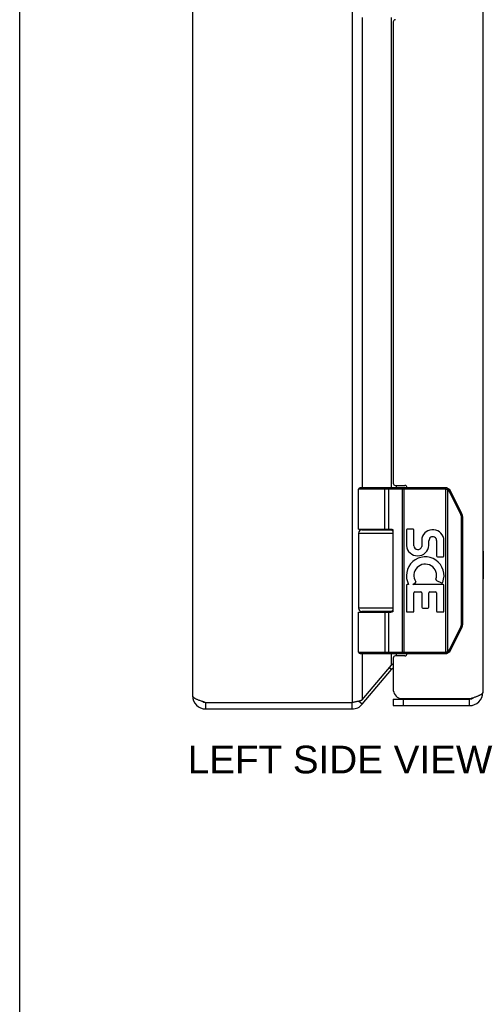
# Model space of a CAD drawing. Header units: inches. Extents: x 0 to 56.7, y 0 to 36.7.
# Tile 2 of 14: x 0 to 4.2, y 9.1 to 18. Entities that reach past the tile are written whole.
import ezdxf

# ---------------------------------------------------------------- set-up
doc = ezdxf.new("R2010")
doc.units = ezdxf.units.IN
doc.header["$LTSCALE"] = 3.116667
doc.header["$MEASUREMENT"] = 0
doc.layers.get('0').update_dxf_attribs({"linetype": 'CONTINUOUS'})
for name, color, linetype in [('02___PRT_ALL_AXES', 7, 'CONTINUOUS'), ('06___PRT_ALL_SURFS', 7, 'CONTINUOUS'), ('DIMENSIONS', 7, 'CONTINUOUS')]:
    doc.layers.add(name, color=color, linetype=linetype)
doc.styles.get("Standard").update_dxf_attribs({"font": 'arial.ttf'})

msp = doc.modelspace()

# ---------------------------------------------------------------- linework, layer by layer
at = {"color": 7, "linetype": 'Continuous'}
for p, q in [((0, 0), (0, 36.6667)), ((3.8427, 13.7074), (3.0653, 13.7074)), ((3.8427, 13.7204), (3.0783, 13.7204)), ((3.2958, 13.7204), (3.2957, 13.7204)), ((3.2959, 13.7204), (3.2958, 13.7204)), ((3.296, 13.7204), (3.2959, 13.7204)), ((3.2961, 13.7204), (3.296, 13.7204)), ((3.3022, 13.3454), (3.3022, 13.7076)), ((3.3022, 13.3454), (3.3022, 13.7076)), ((3.3382, 13.3454), (3.3382, 13.7074)), ((3.4584, 13.7156), (3.4584, 13.7159)), ((3.4585, 13.7153), (3.4584, 13.7156)), ((3.4585, 13.7149), (3.4585, 13.7153)), ((3.4586, 13.7146), (3.4585, 13.7149)), ((3.4586, 13.7142), (3.4586, 13.7146)), ((3.4586, 13.7138), (3.4586, 13.7142)), ((3.4587, 13.7134), (3.4586, 13.7138)), ((3.4587, 13.7131), (3.4587, 13.7134)), ((3.4587, 13.7127), (3.4587, 13.7131)), ((3.4587, 13.7123), (3.4587, 13.7127)), ((3.4588, 13.7119), (3.4587, 13.7123)), ((3.4588, 13.7114), (3.4588, 13.7119)), ((3.4588, 13.711), (3.4588, 13.7114)), ((3.4588, 13.7106), (3.4588, 13.711)), ((3.4588, 13.7102), (3.4588, 13.7106)), ((3.4589, 13.7098), (3.4588, 13.7102)), ((3.4589, 13.7093), (3.4589, 13.7098)), ((3.4589, 13.7089), (3.4589, 13.7093)), ((3.4589, 13.7085), (3.4589, 13.7089)), ((3.4589, 13.708), (3.4589, 13.7085)), ((3.4589, 13.7076), (3.4589, 13.708)), ((3.4589, 13.7076), (3.4589, 12.2332)), ((3.4781, 12.2204), (3.4781, 13.7204)), ((3.8427, 13.7074), (3.8427, 13.7204)), ((3.8546, 13.7059), (3.8578, 13.7185)), ((3.8546, 12.2348), (3.8546, 13.7059)), ((3.8754, 13.7047), (3.8755, 13.705)), ((3.8755, 13.705), (3.8757, 13.7053)), ((3.8757, 13.7053), (3.8759, 13.7056)), ((3.8759, 13.7056), (3.876, 13.7059)), ((3.876, 13.7059), (3.8762, 13.7062)), ((3.8762, 13.7062), (3.8763, 13.7065)), ((3.8763, 13.7065), (3.8764, 13.7067)), ((3.872, 13.6991), (3.8722, 13.6994)), ((3.872, 12.2417), (3.872, 13.6991)), ((3.8722, 13.6994), (3.8725, 13.7)), ((3.8725, 13.7), (3.8729, 13.7005)), ((3.8729, 13.7005), (3.8732, 13.7011)), ((3.8732, 13.7011), (3.8735, 13.7016)), ((3.8735, 13.7016), (3.8739, 13.7021)), ((3.8739, 13.7021), (3.8741, 13.7025)), ((3.8741, 13.7025), (3.8743, 13.7028)), ((3.8743, 13.7028), (3.8745, 13.7031)), ((3.8745, 13.7031), (3.8747, 13.7035)), ((3.8747, 13.7035), (3.8748, 13.7038)), ((3.8748, 13.7038), (3.875, 13.7041)), ((3.875, 13.7041), (3.8752, 13.7044)), ((3.8752, 13.7044), (3.8754, 13.7047)), ((3.9899, 13.4778), (3.8888, 13.68)), ((3.8899, 13.6806), (3.8907, 13.681)), ((3.8907, 13.681), (3.8914, 13.6814)), ((3.8914, 13.6814), (3.8921, 13.6818)), ((3.8921, 13.6818), (3.8928, 13.6821)), ((3.8928, 13.6821), (3.8935, 13.6825)), ((3.8935, 13.6825), (3.894, 13.6828)), ((3.894, 13.6828), (3.8944, 13.683)), ((3.8944, 13.683), (3.8949, 13.6833)), ((3.8949, 13.6833), (3.8953, 13.6835)), ((3.8953, 13.6835), (3.8957, 13.6838)), ((3.8957, 13.6838), (3.8959, 13.6839)), ((3.8959, 13.6839), (3.8962, 13.684)), ((3.8965, 13.6843), (3.8968, 13.6844)), ((3.8968, 13.6844), (3.897, 13.6845)), ((3.897, 13.6845), (3.8972, 13.6846)), ((3.8972, 13.6846), (3.8973, 13.6848)), ((3.9997, 13.4836), (3.8986, 13.6858)), ((3.9899, 13.4778), (3.9905, 13.4781)), ((3.9905, 13.4781), (3.9913, 13.4785)), ((3.9913, 13.4785), (3.992, 13.4788)), ((3.992, 13.4788), (3.9927, 13.4792)), ((3.9927, 13.4792), (3.9934, 13.4796)), ((3.9934, 13.4796), (3.9941, 13.48)), ((3.9941, 13.48), (3.9948, 13.4803)), ((3.9948, 13.4803), (3.9952, 13.4806)), ((3.9951, 13.4556), (4.0063, 13.4556)), ((3.9951, 12.4851), (3.9951, 13.4556)), ((3.9952, 13.4806), (3.9957, 13.4809)), ((3.9957, 13.4809), (3.9961, 13.4811)), ((3.9961, 13.4811), (3.9965, 13.4813)), ((3.9965, 13.4813), (3.9969, 13.4816)), ((3.9969, 13.4816), (3.9972, 13.4817)), ((3.9972, 13.4817), (3.9974, 13.4819)), ((3.9974, 13.4819), (3.9977, 13.482)), ((3.9977, 13.482), (3.9979, 13.4821)), ((3.9979, 13.4821), (3.9981, 13.4823)), ((3.9981, 13.4823), (3.9983, 13.4824)), ((3.9983, 13.4824), (3.9985, 13.4825)), ((4.0063, 12.4851), (4.0063, 13.4556)), ((3.0653, 13.3104), (3.3763, 13.3104)), ((3.0953, 13.3404), (3.3741, 13.3404)), ((3.3763, 12.6054), (3.3763, 13.3354)), ((3.3763, 12.6304), (3.0653, 12.6304)), ((3.0653, 12.5954), (3.3564, 12.5954)), ((3.3741, 12.6004), (3.0953, 12.6004)), ((3.3382, 12.2334), (3.3382, 12.5954)), ((3.8888, 12.2608), (3.9899, 12.463)), ((3.9899, 12.463), (3.9909, 12.4625)), ((3.9909, 12.4625), (3.9916, 12.4621)), ((3.9916, 12.4621), (3.9924, 12.4617)), ((3.9924, 12.4617), (3.9931, 12.4614)), ((3.9931, 12.4614), (3.9938, 12.461)), ((3.9938, 12.461), (3.9944, 12.4606)), ((3.9944, 12.4606), (3.9949, 12.4603)), ((3.9949, 12.4603), (3.9954, 12.4601)), ((3.9951, 12.4851), (4.0063, 12.4851)), ((3.9954, 12.4601), (3.9958, 12.4598)), ((3.9958, 12.4598), (3.9963, 12.4596)), ((3.9963, 12.4596), (3.9967, 12.4594)), ((3.9967, 12.4594), (3.9969, 12.4592)), ((3.9969, 12.4592), (3.9972, 12.4591)), ((3.9972, 12.4591), (3.9974, 12.4589)), ((3.8986, 12.2549), (3.9997, 12.4572)), ((3.9974, 12.4589), (3.9977, 12.4588)), ((3.9977, 12.4588), (3.9979, 12.4586)), ((3.9979, 12.4586), (3.9981, 12.4585)), ((3.0653, 12.2334), (3.8427, 12.2334)), ((3.0783, 12.2204), (3.8427, 12.2204)), ((3.2958, 12.2204), (3.2957, 12.2204)), ((3.2959, 12.2204), (3.2958, 12.2204)), ((3.296, 12.2204), (3.2959, 12.2204)), ((3.2961, 12.2204), (3.296, 12.2204)), ((3.2962, 12.2204), (3.2961, 12.2204)), ((3.4585, 12.2255), (3.4584, 12.2252)), ((3.4586, 12.2262), (3.4585, 12.2259)), ((3.4585, 12.2259), (3.4585, 12.2255)), ((3.4587, 12.2273), (3.4586, 12.227)), ((3.4586, 12.227), (3.4586, 12.2266)), ((3.4586, 12.2266), (3.4586, 12.2262)), ((3.4588, 12.2289), (3.4587, 12.2285)), ((3.4587, 12.2285), (3.4587, 12.2281)), ((3.4587, 12.2281), (3.4587, 12.2277)), ((3.4587, 12.2277), (3.4587, 12.2273)), ((3.4589, 12.231), (3.4588, 12.2306)), ((3.4588, 12.2306), (3.4588, 12.2302)), ((3.4588, 12.2302), (3.4588, 12.2297)), ((3.4588, 12.2297), (3.4588, 12.2293)), ((3.4588, 12.2293), (3.4588, 12.2289)), ((3.4589, 12.2332), (3.4589, 12.2327)), ((3.4589, 12.2327), (3.4589, 12.2323)), ((3.4589, 12.2323), (3.4589, 12.2319)), ((3.4589, 12.2319), (3.4589, 12.2314)), ((3.4589, 12.2314), (3.4589, 12.231)), ((3.8427, 12.2334), (3.8427, 12.2204)), ((3.8546, 12.2348), (3.8578, 12.2222)), ((3.872, 12.2417), (3.8723, 12.2412)), ((3.8723, 12.2412), (3.8726, 12.2406)), ((3.8726, 12.2406), (3.873, 12.2401)), ((3.873, 12.2401), (3.8733, 12.2395)), ((3.8733, 12.2395), (3.8736, 12.239)), ((3.8736, 12.239), (3.874, 12.2385)), ((3.874, 12.2385), (3.8742, 12.2382)), ((3.8742, 12.2382), (3.8744, 12.2378)), ((3.8744, 12.2378), (3.8746, 12.2375)), ((3.8746, 12.2375), (3.8748, 12.2372)), ((3.8748, 12.2372), (3.8749, 12.2368)), ((3.8749, 12.2368), (3.8751, 12.2365)), ((3.8754, 12.236), (3.8755, 12.2357)), ((3.8755, 12.2357), (3.8757, 12.2354)), ((3.8757, 12.2354), (3.8759, 12.2351)), ((3.8759, 12.2351), (3.876, 12.2349)), ((3.876, 12.2349), (3.8762, 12.2346)), ((3.8762, 12.2346), (3.8763, 12.2343)), ((3.8888, 12.2608), (3.8897, 12.2603)), ((3.8897, 12.2603), (3.8905, 12.2599)), ((3.8905, 12.2599), (3.8912, 12.2595)), ((3.8912, 12.2595), (3.892, 12.2591)), ((3.892, 12.2591), (3.8927, 12.2587)), ((3.8927, 12.2587), (3.8933, 12.2584)), ((3.8933, 12.2584), (3.8938, 12.2581)), ((3.8938, 12.2581), (3.8943, 12.2578)), ((3.8943, 12.2578), (3.8947, 12.2576)), ((3.8947, 12.2576), (3.8951, 12.2573)), ((3.8951, 12.2573), (3.8956, 12.2571)), ((3.8956, 12.2571), (3.8958, 12.2569)), ((3.8958, 12.2569), (3.8961, 12.2568)), ((3.8961, 12.2568), (3.8963, 12.2567)), ((3.8963, 12.2567), (3.8965, 12.2565)), ((3.8965, 12.2565), (3.8968, 12.2564)), ((3.8968, 12.2564), (3.897, 12.2563)), ((3.897, 12.2563), (3.8972, 12.2561)), ((3.3617, 12.0766), (3.3427, 12.0926)), ((1.6828, 11.7204), (1.6828, 11.7804)), ((3.0069, 11.7204), (3.0069, 11.7804)), ((3.0988, 11.7633), (3.0639, 11.7925)), ((3.378, 11.8104), (4.068, 11.8104)), ((3.378, 11.8104), (3.378, 11.7504)), ((3.468, 11.8104), (3.468, 11.7504)), ((4.068, 11.7504), (4.068, 11.8104))]:
    msp.add_line(p, q, dxfattribs=at)
at = {"color": 3, "linetype": 'Continuous'}
for p, q in [((3.0069, 25.6604), (3.0069, 11.7804)), ((1.5628, 25.6004), (1.5628, 11.8404)), ((4.188, 25.5704), (4.188, 11.8704)), ((3.0988, 17.9704), (3.0988, 13.7204)), ((3.3617, 13.7204), (3.3617, 17.9704)), ((3.378, 17.9304), (3.378, 13.7604)), ((3.398, 13.7404), (3.483, 13.7404)), ((3.4077, 13.7204), (3.4077, 13.7404)), ((3.0988, 13.3454), (3.0988, 13.3404)), ((3.3617, 13.3404), (3.3617, 13.3451)), ((3.0988, 12.6004), (3.0988, 12.5954)), ((3.3617, 12.5957), (3.3617, 12.6004)), ((3.0988, 12.2204), (3.0988, 11.8018)), ((3.3617, 12.1152), (3.3617, 12.2204)), ((3.483, 12.2004), (3.398, 12.2004)), ((3.4077, 12.2004), (3.4077, 12.2204)), ((3.0988, 11.8018), (3.3617, 12.1152)), ((3.378, 12.1804), (3.378, 11.9004)), ((3.0988, 11.7633), (3.3617, 12.0766)), ((1.6828, 11.7804), (3.0069, 11.7804)), ((3.0069, 11.7804), (3.0199, 11.7831)), ((3.378, 11.7504), (4.068, 11.7504)), ((3.4385, 11.8154), (4.0837, 11.8154)), ((1.6828, 11.7204), (3.0069, 11.7204))]:
    msp.add_line(p, q, dxfattribs=at)
at = {"color": 7, "linetype": 'Continuous'}
for points in [[(3.3022, 13.7076), (3.3022, 13.7078), (3.3022, 13.708), (3.3022, 13.7083), (3.3022, 13.7085), (3.3022, 13.7087), (3.3022, 13.7089), (3.3022, 13.7091), (3.3022, 13.7093), (3.3022, 13.7096), (3.3021, 13.7098), (3.3021, 13.71), (3.3021, 13.7102), (3.3021, 13.7104), (3.302, 13.7106), (3.302, 13.7108), (3.302, 13.711), (3.302, 13.7112), (3.3019, 13.7114), (3.3019, 13.7117), (3.3019, 13.7119), (3.3018, 13.7121), (3.3018, 13.7123), (3.3017, 13.7125), (3.3017, 13.7127), (3.3016, 13.7129), (3.3016, 13.7131), (3.3015, 13.7133), (3.3015, 13.7134), (3.3014, 13.7136), (3.3014, 13.7138), (3.3013, 13.714), (3.3013, 13.7142), (3.3012, 13.7144), (3.3012, 13.7146), (3.3011, 13.7147), (3.301, 13.7149), (3.301, 13.7151), (3.3009, 13.7153), (3.3008, 13.7154), (3.3008, 13.7156), (3.3007, 13.7158), (3.3006, 13.7159), (3.3006, 13.7161), (3.3005, 13.7163), (3.3004, 13.7164), (3.3003, 13.7166), (3.3003, 13.7167), (3.3002, 13.7169), (3.3001, 13.717), (3.3, 13.7172), (3.2999, 13.7173), (3.2998, 13.7175), (3.2998, 13.7176), (3.2997, 13.7177), (3.2996, 13.7179), (3.2995, 13.718), (3.2994, 13.7181), (3.2993, 13.7182), (3.2992, 13.7183), (3.2991, 13.7185), (3.299, 13.7186), (3.2989, 13.7187), (3.2988, 13.7188), (3.2988, 13.7189), (3.2987, 13.719), (3.2986, 13.7191), (3.2985, 13.7192), (3.2984, 13.7193), (3.2983, 13.7194), (3.2982, 13.7194), (3.2981, 13.7195), (3.298, 13.7196), (3.2978, 13.7197), (3.2977, 13.7197), (3.2976, 13.7198), (3.2975, 13.7199), (3.2974, 13.7199), (3.2973, 13.72), (3.2972, 13.72), (3.2971, 13.7201), (3.297, 13.7201), (3.2969, 13.7202), (3.2968, 13.7202), (3.2967, 13.7202), (3.2966, 13.7203), (3.2965, 13.7203), (3.2964, 13.7203), (3.2962, 13.7203), (3.2961, 13.7204)], [(3.3022, 13.7076), (3.3022, 13.7078), (3.3022, 13.708), (3.3022, 13.7083), (3.3022, 13.7085), (3.3022, 13.7087), (3.3022, 13.7089), (3.3022, 13.7091), (3.3021, 13.7093), (3.3021, 13.7096), (3.3021, 13.7098), (3.3021, 13.71), (3.3021, 13.7102), (3.302, 13.7104), (3.302, 13.7106), (3.302, 13.7108), (3.302, 13.711), (3.3019, 13.7112), (3.3019, 13.7114), (3.3019, 13.7117), (3.3018, 13.7119), (3.3018, 13.7121), (3.3017, 13.7123), (3.3017, 13.7125), (3.3017, 13.7127), (3.3016, 13.7129), (3.3016, 13.7131), (3.3015, 13.7133), (3.3015, 13.7134), (3.3014, 13.7136), (3.3014, 13.7138), (3.3013, 13.714), (3.3012, 13.7142), (3.3012, 13.7144), (3.3011, 13.7146), (3.3011, 13.7147), (3.301, 13.7149), (3.3009, 13.7151), (3.3009, 13.7153), (3.3008, 13.7154), (3.3007, 13.7156), (3.3007, 13.7158), (3.3006, 13.7159), (3.3005, 13.7161), (3.3005, 13.7163), (3.3004, 13.7164), (3.3003, 13.7166), (3.3002, 13.7167), (3.3001, 13.7169), (3.3001, 13.717), (3.3, 13.7172), (3.2999, 13.7173), (3.2998, 13.7175), (3.2997, 13.7176), (3.2996, 13.7177), (3.2996, 13.7179), (3.2995, 13.718), (3.2994, 13.7181), (3.2993, 13.7182), (3.2992, 13.7183), (3.2991, 13.7185), (3.299, 13.7186), (3.2989, 13.7187), (3.2988, 13.7188), (3.2987, 13.7189), (3.2986, 13.719), (3.2985, 13.7191), (3.2984, 13.7192), (3.2983, 13.7193), (3.2982, 13.7194), (3.2981, 13.7194), (3.298, 13.7195), (3.2979, 13.7196), (3.2978, 13.7197), (3.2977, 13.7197), (3.2976, 13.7198), (3.2975, 13.7199), (3.2974, 13.7199), (3.2973, 13.72), (3.2972, 13.72), (3.2971, 13.7201), (3.297, 13.7201), (3.2969, 13.7202), (3.2968, 13.7202), (3.2966, 13.7202), (3.2965, 13.7203), (3.2964, 13.7203), (3.2963, 13.7203), (3.2962, 13.7203)], [(3.3382, 13.7074), (3.3382, 13.7076), (3.3382, 13.7078), (3.3382, 13.708), (3.3382, 13.7083), (3.3382, 13.7085), (3.3382, 13.7087), (3.3381, 13.7089), (3.3381, 13.7091), (3.3381, 13.7093), (3.3381, 13.7096), (3.338, 13.7098), (3.338, 13.71), (3.338, 13.7102), (3.3379, 13.7104), (3.3379, 13.7106), (3.3379, 13.7108), (3.3378, 13.711), (3.3378, 13.7112), (3.3377, 13.7114), (3.3377, 13.7117), (3.3376, 13.7119), (3.3376, 13.7121), (3.3375, 13.7123), (3.3374, 13.7125), (3.3374, 13.7127), (3.3373, 13.7129), (3.3372, 13.7131), (3.3372, 13.7133), (3.3371, 13.7134), (3.337, 13.7136), (3.3369, 13.7138), (3.3368, 13.714), (3.3368, 13.7142), (3.3367, 13.7144), (3.3366, 13.7146), (3.3365, 13.7147), (3.3364, 13.7149), (3.3363, 13.7151), (3.3362, 13.7153), (3.3361, 13.7154), (3.336, 13.7156), (3.3359, 13.7158), (3.3358, 13.7159), (3.3357, 13.7161), (3.3356, 13.7163), (3.3354, 13.7164), (3.3353, 13.7166), (3.3352, 13.7167), (3.3351, 13.7169), (3.335, 13.717), (3.3348, 13.7172), (3.3347, 13.7173), (3.3346, 13.7175), (3.3345, 13.7176), (3.3343, 13.7177), (3.3342, 13.7179), (3.3341, 13.718), (3.3339, 13.7181), (3.3338, 13.7182), (3.3337, 13.7183), (3.3335, 13.7185), (3.3334, 13.7186), (3.3332, 13.7187), (3.3331, 13.7188), (3.333, 13.7189), (3.3328, 13.719), (3.3327, 13.7191), (3.3325, 13.7192), (3.3324, 13.7193), (3.3322, 13.7194), (3.3321, 13.7194), (3.3319, 13.7195), (3.3318, 13.7196), (3.3316, 13.7197), (3.3314, 13.7197), (3.3313, 13.7198), (3.3311, 13.7199), (3.331, 13.7199), (3.3308, 13.72), (3.3307, 13.72), (3.3305, 13.7201), (3.3303, 13.7201), (3.3302, 13.7202), (3.33, 13.7202), (3.3298, 13.7202), (3.3297, 13.7203), (3.3295, 13.7203), (3.3294, 13.7203), (3.3292, 13.7203), (3.329, 13.7204), (3.3289, 13.7204), (3.3287, 13.7204), (3.3285, 13.7204), (3.3284, 13.7204)], [(3.4584, 13.7159), (3.4584, 13.7161), (3.4584, 13.7163), (3.4583, 13.7164), (3.4583, 13.7166), (3.4583, 13.7167), (3.4583, 13.7169), (3.4582, 13.717), (3.4582, 13.7172), (3.4582, 13.7173), (3.4582, 13.7175), (3.4581, 13.7176), (3.4581, 13.7177), (3.4581, 13.7179), (3.4581, 13.718), (3.458, 13.7181), (3.458, 13.7182), (3.458, 13.7183), (3.4579, 13.7185), (3.4579, 13.7186), (3.4579, 13.7187), (3.4579, 13.7188), (3.4578, 13.7189), (3.4578, 13.719), (3.4578, 13.7191), (3.4577, 13.7192), (3.4577, 13.7193), (3.4577, 13.7194), (3.4576, 13.7194), (3.4576, 13.7195), (3.4576, 13.7196), (3.4575, 13.7197), (3.4575, 13.7197), (3.4575, 13.7198), (3.4575, 13.7199), (3.4574, 13.7199), (3.4574, 13.72), (3.4574, 13.72), (3.4573, 13.7201), (3.4573, 13.7201), (3.4573, 13.7202), (3.4572, 13.7202), (3.4572, 13.7202), (3.4572, 13.7203), (3.4571, 13.7203), (3.4571, 13.7203), (3.4571, 13.7203), (3.457, 13.7204), (3.457, 13.7204), (3.457, 13.7204), (3.4569, 13.7204), (3.4569, 13.7204)], [(3.872, 13.6991), (3.8714, 13.6994), (3.8709, 13.6997), (3.8704, 13.7), (3.8699, 13.7002), (3.8694, 13.7005), (3.8689, 13.7008), (3.8684, 13.7011), (3.8678, 13.7013), (3.8673, 13.7016), (3.8668, 13.7018), (3.8663, 13.7021), (3.8657, 13.7023), (3.8652, 13.7025), (3.8646, 13.7028), (3.8641, 13.703), (3.8636, 13.7032), (3.863, 13.7034), (3.8625, 13.7036), (3.8619, 13.7038), (3.8614, 13.704), (3.8608, 13.7042), (3.8603, 13.7044), (3.8597, 13.7046), (3.8592, 13.7047), (3.8586, 13.7049), (3.858, 13.7051), (3.8575, 13.7052), (3.8569, 13.7054), (3.8563, 13.7055), (3.8558, 13.7057), (3.8552, 13.7058), (3.8546, 13.7059)], [(3.8764, 13.7067), (3.8765, 13.7068), (3.8765, 13.707), (3.8766, 13.7071), (3.8767, 13.7072), (3.8767, 13.7073), (3.8768, 13.7074), (3.8768, 13.7076), (3.8769, 13.7077), (3.8769, 13.7078), (3.877, 13.7079), (3.877, 13.708), (3.877, 13.7081), (3.8771, 13.7082), (3.8771, 13.7083), (3.8772, 13.7084), (3.8772, 13.7085), (3.8772, 13.7086), (3.8773, 13.7087), (3.8773, 13.7087), (3.8773, 13.7088), (3.8773, 13.7089), (3.8774, 13.709), (3.8774, 13.709), (3.8774, 13.7091), (3.8774, 13.7092), (3.8774, 13.7092), (3.8774, 13.7093), (3.8774, 13.7094), (3.8775, 13.7094), (3.8775, 13.7095), (3.8775, 13.7095), (3.8775, 13.7096), (3.8775, 13.7096), (3.8775, 13.7097), (3.8775, 13.7097), (3.8775, 13.7097), (3.8774, 13.7098), (3.8774, 13.7098), (3.8774, 13.7098), (3.8774, 13.7098), (3.8774, 13.7099), (3.8774, 13.7099), (3.8774, 13.7099)], [(3.8888, 13.68), (3.8885, 13.6805), (3.8883, 13.681), (3.888, 13.6814), (3.8878, 13.6819), (3.8875, 13.6824), (3.8873, 13.6828), (3.887, 13.6833), (3.8867, 13.6838), (3.8864, 13.6842), (3.8861, 13.6847), (3.8858, 13.6851), (3.8856, 13.6856), (3.8852, 13.686), (3.8849, 13.6864), (3.8846, 13.6869), (3.8843, 13.6873), (3.884, 13.6877), (3.8837, 13.6882), (3.8833, 13.6886), (3.883, 13.689), (3.8827, 13.6894), (3.8823, 13.6898), (3.882, 13.6902), (3.8816, 13.6906), (3.8813, 13.691), (3.8809, 13.6914), (3.8805, 13.6918), (3.8802, 13.6922), (3.8798, 13.6926), (3.8794, 13.693), (3.879, 13.6934), (3.8786, 13.6937), (3.8783, 13.6941), (3.8779, 13.6945), (3.8775, 13.6948), (3.8771, 13.6952), (3.8767, 13.6955), (3.8762, 13.6959), (3.8758, 13.6962), (3.8754, 13.6966), (3.875, 13.6969), (3.8746, 13.6972), (3.8741, 13.6975), (3.8737, 13.6979), (3.8733, 13.6982), (3.8728, 13.6985), (3.8724, 13.6988), (3.872, 13.6991)], [(3.8888, 13.68), (3.889, 13.6801), (3.8899, 13.6806)], [(3.8962, 13.684), (3.8963, 13.6841), (3.8965, 13.6843)], [(3.8973, 13.6848), (3.8974, 13.6848), (3.8975, 13.6849), (3.8976, 13.6849), (3.8977, 13.685), (3.8977, 13.685), (3.8978, 13.6851), (3.8979, 13.6851), (3.898, 13.6852), (3.898, 13.6852), (3.8981, 13.6853), (3.8981, 13.6853), (3.8982, 13.6854), (3.8982, 13.6854), (3.8983, 13.6854), (3.8983, 13.6855), (3.8984, 13.6855), (3.8984, 13.6855), (3.8984, 13.6856), (3.8985, 13.6856), (3.8985, 13.6856), (3.8985, 13.6857), (3.8986, 13.6857), (3.8986, 13.6857), (3.8986, 13.6857), (3.8986, 13.6858), (3.8986, 13.6858), (3.8986, 13.6858), (3.8986, 13.6858), (3.8986, 13.6858), (3.8986, 13.6858)], [(3.9951, 13.4556), (3.9951, 13.4562), (3.9951, 13.4567), (3.9951, 13.4573), (3.9951, 13.4578), (3.9951, 13.4584), (3.995, 13.4589), (3.995, 13.4595), (3.9949, 13.46), (3.9949, 13.4605), (3.9948, 13.4611), (3.9948, 13.4616), (3.9947, 13.4622), (3.9946, 13.4627), (3.9945, 13.4632), (3.9945, 13.4638), (3.9944, 13.4643), (3.9943, 13.4649), (3.9942, 13.4654), (3.9941, 13.4659), (3.9939, 13.4665), (3.9938, 13.467), (3.9937, 13.4675), (3.9936, 13.4681), (3.9934, 13.4686), (3.9933, 13.4691), (3.9931, 13.4696), (3.993, 13.4702), (3.9928, 13.4707), (3.9926, 13.4712), (3.9925, 13.4717), (3.9923, 13.4722), (3.9921, 13.4728), (3.9919, 13.4733), (3.9917, 13.4738), (3.9915, 13.4743), (3.9913, 13.4748), (3.9911, 13.4753), (3.9908, 13.4758), (3.9906, 13.4763), (3.9904, 13.4768), (3.9902, 13.4773), (3.9899, 13.4778)], [(3.9985, 13.4825), (3.9986, 13.4826), (3.9986, 13.4826), (3.9987, 13.4827), (3.9988, 13.4827), (3.9989, 13.4828), (3.9989, 13.4828), (3.999, 13.4829), (3.9991, 13.4829), (3.9991, 13.483), (3.9992, 13.483), (3.9993, 13.4831), (3.9993, 13.4831), (3.9994, 13.4831), (3.9994, 13.4832), (3.9995, 13.4832), (3.9995, 13.4833), (3.9995, 13.4833), (3.9996, 13.4833), (3.9996, 13.4834), (3.9996, 13.4834), (3.9997, 13.4834), (3.9997, 13.4834), (3.9997, 13.4835), (3.9997, 13.4835), (3.9997, 13.4835), (3.9997, 13.4835), (3.9997, 13.4835), (3.9997, 13.4836), (3.9997, 13.4836), (3.9997, 13.4836)], [(3.0653, 13.3454), (3.3564, 13.3454), (3.3571, 13.3454), (3.3577, 13.3454), (3.3584, 13.3453), (3.359, 13.3453), (3.3597, 13.3453), (3.3603, 13.3452), (3.3609, 13.3452), (3.3615, 13.3451), (3.362, 13.3451), (3.3625, 13.345), (3.363, 13.345), (3.3635, 13.3449), (3.364, 13.3448), (3.3645, 13.3447), (3.3649, 13.3447), (3.3653, 13.3446), (3.3657, 13.3445), (3.3661, 13.3444), (3.3665, 13.3443), (3.3669, 13.3442), (3.3672, 13.3441), (3.3676, 13.344), (3.3679, 13.3439), (3.3682, 13.3438), (3.3686, 13.3437), (3.3689, 13.3436), (3.3692, 13.3435), (3.3694, 13.3433), (3.3697, 13.3432), (3.37, 13.3431), (3.3702, 13.343), (3.3705, 13.3429), (3.3707, 13.3428), (3.3709, 13.3426), (3.3712, 13.3425), (3.3714, 13.3424), (3.3716, 13.3423), (3.3718, 13.3422), (3.372, 13.342), (3.3722, 13.3419), (3.3724, 13.3418), (3.3725, 13.3417), (3.3727, 13.3416), (3.3729, 13.3414), (3.373, 13.3413), (3.3732, 13.3412), (3.3733, 13.3411), (3.3735, 13.3409), (3.3736, 13.3408), (3.3737, 13.3407), (3.3739, 13.3406), (3.374, 13.3404), (3.3741, 13.3403), (3.3742, 13.3402), (3.3743, 13.3401), (3.3744, 13.34), (3.3745, 13.3398), (3.3746, 13.3397), (3.3747, 13.3396), (3.3748, 13.3395), (3.3749, 13.3394), (3.375, 13.3393), (3.3751, 13.3391), (3.3752, 13.339), (3.3752, 13.3389), (3.3753, 13.3388), (3.3754, 13.3387), (3.3754, 13.3386), (3.3755, 13.3384), (3.3756, 13.3383), (3.3756, 13.3382), (3.3757, 13.3381), (3.3757, 13.338), (3.3758, 13.3379), (3.3758, 13.3378), (3.3759, 13.3377), (3.3759, 13.3375), (3.3759, 13.3374), (3.376, 13.3373), (3.376, 13.3372), (3.376, 13.3371), (3.3761, 13.337), (3.3761, 13.3369), (3.3761, 13.3368), (3.3761, 13.3367), (3.3762, 13.3366), (3.3762, 13.3365), (3.3762, 13.3363), (3.3762, 13.3362), (3.3762, 13.3361), (3.3763, 13.336), (3.3763, 13.3359), (3.3763, 13.3358), (3.3763, 13.3357), (3.3763, 13.3356), (3.3763, 13.3355), (3.3763, 13.3354)], [(3.3022, 12.5954), (3.3022, 12.2332), (3.3022, 12.233), (3.3022, 12.2327), (3.3022, 12.2325), (3.3022, 12.2323), (3.3022, 12.2321), (3.3022, 12.2319), (3.3022, 12.2317), (3.3021, 12.2314), (3.3021, 12.2312), (3.3021, 12.231), (3.3021, 12.2308), (3.3021, 12.2306), (3.302, 12.2304), (3.302, 12.2302), (3.302, 12.23), (3.302, 12.2297), (3.3019, 12.2295), (3.3019, 12.2293), (3.3019, 12.2291), (3.3018, 12.2289), (3.3018, 12.2287), (3.3017, 12.2285), (3.3017, 12.2283), (3.3017, 12.2281), (3.3016, 12.2279), (3.3016, 12.2277), (3.3015, 12.2275), (3.3015, 12.2273), (3.3014, 12.2271), (3.3014, 12.227), (3.3013, 12.2268), (3.3012, 12.2266), (3.3012, 12.2264), (3.3011, 12.2262), (3.3011, 12.226), (3.301, 12.2259), (3.3009, 12.2257), (3.3009, 12.2255), (3.3008, 12.2253), (3.3007, 12.2252), (3.3007, 12.225), (3.3006, 12.2248), (3.3005, 12.2247), (3.3005, 12.2245), (3.3004, 12.2244), (3.3003, 12.2242), (3.3002, 12.224), (3.3001, 12.2239), (3.3001, 12.2237), (3.3, 12.2236), (3.2999, 12.2235), (3.2998, 12.2233), (3.2997, 12.2232), (3.2996, 12.2231), (3.2996, 12.2229), (3.2995, 12.2228), (3.2994, 12.2227), (3.2993, 12.2225), (3.2992, 12.2224), (3.2991, 12.2223), (3.299, 12.2222), (3.2989, 12.2221), (3.2988, 12.222), (3.2987, 12.2219), (3.2986, 12.2218), (3.2985, 12.2217), (3.2984, 12.2216), (3.2983, 12.2215), (3.2982, 12.2214), (3.2981, 12.2213), (3.298, 12.2213), (3.2979, 12.2212), (3.2978, 12.2211), (3.2977, 12.221), (3.2976, 12.221), (3.2975, 12.2209), (3.2974, 12.2208), (3.2973, 12.2208), (3.2972, 12.2207), (3.2971, 12.2207), (3.297, 12.2206), (3.2969, 12.2206), (3.2968, 12.2206), (3.2966, 12.2205), (3.2965, 12.2205), (3.2964, 12.2205), (3.2963, 12.2205), (3.2962, 12.2204)], [(3.3022, 12.5954), (3.3022, 12.2332), (3.3022, 12.233), (3.3022, 12.2327), (3.3022, 12.2325), (3.3022, 12.2323), (3.3022, 12.2321), (3.3022, 12.2319), (3.3022, 12.2317), (3.3022, 12.2314), (3.3022, 12.2312), (3.3021, 12.231), (3.3021, 12.2308), (3.3021, 12.2306), (3.3021, 12.2304), (3.302, 12.2302), (3.302, 12.23), (3.302, 12.2297), (3.302, 12.2295), (3.3019, 12.2293), (3.3019, 12.2291), (3.3019, 12.2289), (3.3018, 12.2287), (3.3018, 12.2285), (3.3017, 12.2283), (3.3017, 12.2281), (3.3016, 12.2279), (3.3016, 12.2277), (3.3015, 12.2275), (3.3015, 12.2273), (3.3014, 12.2271), (3.3014, 12.227), (3.3013, 12.2268), (3.3013, 12.2266), (3.3012, 12.2264), (3.3012, 12.2262), (3.3011, 12.226), (3.301, 12.2259), (3.301, 12.2257), (3.3009, 12.2255), (3.3008, 12.2253), (3.3008, 12.2252), (3.3007, 12.225), (3.3006, 12.2248), (3.3006, 12.2247), (3.3005, 12.2245), (3.3004, 12.2244), (3.3003, 12.2242), (3.3003, 12.224), (3.3002, 12.2239), (3.3001, 12.2237), (3.3, 12.2236), (3.2999, 12.2235), (3.2998, 12.2233), (3.2998, 12.2232), (3.2997, 12.2231), (3.2996, 12.2229), (3.2995, 12.2228), (3.2994, 12.2227), (3.2993, 12.2225), (3.2992, 12.2224), (3.2991, 12.2223), (3.299, 12.2222), (3.2989, 12.2221), (3.2988, 12.222), (3.2988, 12.2219), (3.2987, 12.2218), (3.2986, 12.2217), (3.2985, 12.2216), (3.2984, 12.2215), (3.2983, 12.2214), (3.2982, 12.2213), (3.2981, 12.2213), (3.298, 12.2212), (3.2978, 12.2211), (3.2977, 12.221), (3.2976, 12.221), (3.2975, 12.2209), (3.2974, 12.2208), (3.2973, 12.2208), (3.2972, 12.2207), (3.2971, 12.2207), (3.297, 12.2206), (3.2969, 12.2206), (3.2968, 12.2206), (3.2967, 12.2205), (3.2966, 12.2205), (3.2965, 12.2205), (3.2964, 12.2205), (3.2962, 12.2204)], [(3.3763, 12.6054), (3.3763, 12.6053), (3.3763, 12.6052), (3.3763, 12.6051), (3.3763, 12.605), (3.3763, 12.6049), (3.3763, 12.6047), (3.3762, 12.6046), (3.3762, 12.6045), (3.3762, 12.6044), (3.3762, 12.6043), (3.3762, 12.6042), (3.3761, 12.6041), (3.3761, 12.604), (3.3761, 12.6039), (3.3761, 12.6038), (3.376, 12.6037), (3.376, 12.6036), (3.376, 12.6035), (3.3759, 12.6033), (3.3759, 12.6032), (3.3759, 12.6031), (3.3758, 12.603), (3.3758, 12.6029), (3.3757, 12.6028), (3.3757, 12.6027), (3.3756, 12.6026), (3.3756, 12.6024), (3.3755, 12.6023), (3.3754, 12.6022), (3.3754, 12.6021), (3.3753, 12.602), (3.3752, 12.6019), (3.3752, 12.6018), (3.3751, 12.6016), (3.375, 12.6015), (3.3749, 12.6014), (3.3748, 12.6013), (3.3747, 12.6012), (3.3746, 12.6011), (3.3745, 12.6009), (3.3744, 12.6008), (3.3743, 12.6007), (3.3742, 12.6006), (3.3741, 12.6004), (3.374, 12.6003), (3.3739, 12.6002), (3.3737, 12.6001), (3.3736, 12.6), (3.3735, 12.5998), (3.3733, 12.5997), (3.3732, 12.5996), (3.373, 12.5995), (3.3729, 12.5993), (3.3727, 12.5992), (3.3725, 12.5991), (3.3724, 12.599), (3.3722, 12.5989), (3.372, 12.5987), (3.3718, 12.5986), (3.3716, 12.5985), (3.3714, 12.5984), (3.3712, 12.5982), (3.3709, 12.5981), (3.3707, 12.598), (3.3705, 12.5979), (3.3702, 12.5978), (3.37, 12.5977), (3.3697, 12.5975), (3.3694, 12.5974), (3.3692, 12.5973), (3.3689, 12.5972), (3.3686, 12.5971), (3.3682, 12.597), (3.3679, 12.5969), (3.3676, 12.5968), (3.3672, 12.5967), (3.3669, 12.5966), (3.3665, 12.5965), (3.3661, 12.5964), (3.3657, 12.5963), (3.3653, 12.5962), (3.3649, 12.5961), (3.3645, 12.596), (3.364, 12.596), (3.3635, 12.5959), (3.363, 12.5958), (3.3625, 12.5958), (3.362, 12.5957), (3.3615, 12.5956), (3.3609, 12.5956), (3.3603, 12.5955), (3.3597, 12.5955), (3.359, 12.5955), (3.3584, 12.5954), (3.3577, 12.5954), (3.3571, 12.5954), (3.3564, 12.5954)], [(3.9899, 12.463), (3.9902, 12.4635), (3.9904, 12.464), (3.9906, 12.4645), (3.9908, 12.465), (3.9911, 12.4655), (3.9913, 12.466), (3.9915, 12.4665), (3.9917, 12.467), (3.9919, 12.4675), (3.9921, 12.468), (3.9923, 12.4685), (3.9925, 12.4691), (3.9926, 12.4696), (3.9928, 12.4701), (3.993, 12.4706), (3.9931, 12.4711), (3.9933, 12.4717), (3.9934, 12.4722), (3.9936, 12.4727), (3.9937, 12.4732), (3.9938, 12.4738), (3.9939, 12.4743), (3.9941, 12.4748), (3.9942, 12.4754), (3.9943, 12.4759), (3.9944, 12.4764), (3.9945, 12.477), (3.9945, 12.4775), (3.9946, 12.4781), (3.9947, 12.4786), (3.9948, 12.4791), (3.9948, 12.4797), (3.9949, 12.4802), (3.9949, 12.4808), (3.995, 12.4813), (3.995, 12.4819), (3.9951, 12.4824), (3.9951, 12.483), (3.9951, 12.4835), (3.9951, 12.484), (3.9951, 12.4846), (3.9951, 12.4851)], [(3.9981, 12.4585), (3.9983, 12.4584), (3.9984, 12.4583), (3.9985, 12.4583), (3.9986, 12.4582), (3.9986, 12.4582), (3.9987, 12.4581), (3.9988, 12.458), (3.9989, 12.458), (3.9989, 12.4579), (3.999, 12.4579), (3.9991, 12.4578), (3.9991, 12.4578), (3.9992, 12.4578), (3.9993, 12.4577), (3.9993, 12.4577), (3.9994, 12.4576), (3.9994, 12.4576), (3.9995, 12.4576), (3.9995, 12.4575), (3.9995, 12.4575), (3.9996, 12.4575), (3.9996, 12.4574), (3.9996, 12.4574), (3.9997, 12.4574), (3.9997, 12.4573), (3.9997, 12.4573), (3.9997, 12.4573), (3.9997, 12.4573), (3.9997, 12.4573), (3.9997, 12.4572), (3.9997, 12.4572), (3.9997, 12.4572), (3.9997, 12.4572)], [(3.3382, 12.2334), (3.3382, 12.2332), (3.3382, 12.233), (3.3382, 12.2327), (3.3382, 12.2325), (3.3382, 12.2323), (3.3382, 12.2321), (3.3381, 12.2319), (3.3381, 12.2317), (3.3381, 12.2314), (3.3381, 12.2312), (3.338, 12.231), (3.338, 12.2308), (3.338, 12.2306), (3.3379, 12.2304), (3.3379, 12.2302), (3.3379, 12.23), (3.3378, 12.2297), (3.3378, 12.2295), (3.3377, 12.2293), (3.3377, 12.2291), (3.3376, 12.2289), (3.3376, 12.2287), (3.3375, 12.2285), (3.3374, 12.2283), (3.3374, 12.2281), (3.3373, 12.2279), (3.3372, 12.2277), (3.3372, 12.2275), (3.3371, 12.2273), (3.337, 12.2271), (3.3369, 12.227), (3.3368, 12.2268), (3.3368, 12.2266), (3.3367, 12.2264), (3.3366, 12.2262), (3.3365, 12.226), (3.3364, 12.2259), (3.3363, 12.2257), (3.3362, 12.2255), (3.3361, 12.2253), (3.336, 12.2252), (3.3359, 12.225), (3.3358, 12.2248), (3.3357, 12.2247), (3.3356, 12.2245), (3.3354, 12.2244), (3.3353, 12.2242), (3.3352, 12.224), (3.3351, 12.2239), (3.335, 12.2237), (3.3348, 12.2236), (3.3347, 12.2235), (3.3346, 12.2233), (3.3345, 12.2232), (3.3343, 12.2231), (3.3342, 12.2229), (3.3341, 12.2228), (3.3339, 12.2227), (3.3338, 12.2225), (3.3337, 12.2224), (3.3335, 12.2223), (3.3334, 12.2222), (3.3332, 12.2221), (3.3331, 12.222), (3.333, 12.2219), (3.3328, 12.2218), (3.3327, 12.2217), (3.3325, 12.2216), (3.3324, 12.2215), (3.3322, 12.2214), (3.3321, 12.2213), (3.3319, 12.2213), (3.3318, 12.2212), (3.3316, 12.2211), (3.3314, 12.221), (3.3313, 12.221), (3.3311, 12.2209), (3.331, 12.2208), (3.3308, 12.2208), (3.3307, 12.2207), (3.3305, 12.2207), (3.3303, 12.2206), (3.3302, 12.2206), (3.33, 12.2206), (3.3298, 12.2205), (3.3297, 12.2205), (3.3295, 12.2205), (3.3294, 12.2205), (3.3292, 12.2204), (3.329, 12.2204), (3.3289, 12.2204), (3.3287, 12.2204), (3.3285, 12.2204), (3.3284, 12.2204)], [(3.4584, 12.2252), (3.4584, 12.2248), (3.4584, 12.2247), (3.4584, 12.2245), (3.4583, 12.2244), (3.4583, 12.2242), (3.4583, 12.224), (3.4583, 12.2239), (3.4582, 12.2237), (3.4582, 12.2236), (3.4582, 12.2235), (3.4582, 12.2233), (3.4581, 12.2232), (3.4581, 12.2231), (3.4581, 12.2229), (3.4581, 12.2228), (3.458, 12.2227), (3.458, 12.2225), (3.458, 12.2224), (3.4579, 12.2223), (3.4579, 12.2222), (3.4579, 12.2221), (3.4579, 12.222), (3.4578, 12.2219), (3.4578, 12.2218), (3.4578, 12.2217), (3.4577, 12.2216), (3.4577, 12.2215), (3.4577, 12.2214), (3.4576, 12.2213), (3.4576, 12.2213), (3.4576, 12.2212), (3.4575, 12.2211), (3.4575, 12.221), (3.4575, 12.221), (3.4575, 12.2209), (3.4574, 12.2208), (3.4574, 12.2208), (3.4574, 12.2207), (3.4573, 12.2207), (3.4573, 12.2206), (3.4573, 12.2206), (3.4572, 12.2206), (3.4572, 12.2205), (3.4572, 12.2205), (3.4571, 12.2205), (3.4571, 12.2205), (3.4571, 12.2204), (3.457, 12.2204), (3.457, 12.2204), (3.457, 12.2204), (3.4569, 12.2204), (3.4569, 12.2204)], [(3.8546, 12.2348), (3.8552, 12.235), (3.8558, 12.2351), (3.8563, 12.2353), (3.8569, 12.2354), (3.8575, 12.2355), (3.858, 12.2357), (3.8586, 12.2359), (3.8592, 12.236), (3.8597, 12.2362), (3.8603, 12.2364), (3.8608, 12.2366), (3.8614, 12.2368), (3.8619, 12.237), (3.8625, 12.2372), (3.863, 12.2374), (3.8636, 12.2376), (3.8641, 12.2378), (3.8646, 12.238), (3.8652, 12.2382), (3.8657, 12.2385), (3.8663, 12.2387), (3.8668, 12.239), (3.8673, 12.2392), (3.8678, 12.2395), (3.8684, 12.2397), (3.8689, 12.24), (3.8694, 12.2403), (3.8699, 12.2405), (3.8704, 12.2408), (3.8709, 12.2411), (3.8714, 12.2414), (3.872, 12.2417)], [(3.872, 12.2417), (3.8724, 12.242), (3.8728, 12.2423), (3.8733, 12.2426), (3.8737, 12.2429), (3.8741, 12.2432), (3.8746, 12.2436), (3.875, 12.2439), (3.8754, 12.2442), (3.8758, 12.2446), (3.8762, 12.2449), (3.8767, 12.2452), (3.8771, 12.2456), (3.8775, 12.246), (3.8779, 12.2463), (3.8783, 12.2467), (3.8786, 12.247), (3.879, 12.2474), (3.8794, 12.2478), (3.8798, 12.2482), (3.8802, 12.2486), (3.8805, 12.2489), (3.8809, 12.2493), (3.8813, 12.2497), (3.8816, 12.2501), (3.882, 12.2505), (3.8823, 12.2509), (3.8827, 12.2514), (3.883, 12.2518), (3.8833, 12.2522), (3.8837, 12.2526), (3.884, 12.253), (3.8843, 12.2535), (3.8846, 12.2539), (3.8849, 12.2543), (3.8852, 12.2548), (3.8856, 12.2552), (3.8858, 12.2557), (3.8861, 12.2561), (3.8864, 12.2566), (3.8867, 12.257), (3.887, 12.2575), (3.8873, 12.2579), (3.8875, 12.2584), (3.8878, 12.2589), (3.888, 12.2593), (3.8883, 12.2598), (3.8885, 12.2603), (3.8888, 12.2608)], [(3.8751, 12.2365), (3.8753, 12.2362), (3.8754, 12.236)], [(3.8763, 12.2343), (3.8764, 12.2341), (3.8765, 12.2339), (3.8765, 12.2338), (3.8766, 12.2337), (3.8767, 12.2336), (3.8767, 12.2334), (3.8768, 12.2333), (3.8768, 12.2332), (3.8769, 12.2331), (3.8769, 12.233), (3.877, 12.2329), (3.877, 12.2328), (3.877, 12.2327), (3.8771, 12.2326), (3.8771, 12.2325), (3.8772, 12.2324), (3.8772, 12.2323), (3.8772, 12.2322), (3.8773, 12.2321), (3.8773, 12.232), (3.8773, 12.232), (3.8773, 12.2319), (3.8774, 12.2318), (3.8774, 12.2317), (3.8774, 12.2317), (3.8774, 12.2316), (3.8774, 12.2315), (3.8774, 12.2315), (3.8774, 12.2314), (3.8775, 12.2314), (3.8775, 12.2313), (3.8775, 12.2312), (3.8775, 12.2312), (3.8775, 12.2312), (3.8775, 12.2311), (3.8775, 12.2311), (3.8775, 12.231), (3.8774, 12.231), (3.8774, 12.231), (3.8774, 12.231), (3.8774, 12.2309), (3.8774, 12.2309), (3.8774, 12.2309), (3.8774, 12.2309)], [(3.8972, 12.2561), (3.8973, 12.256), (3.8974, 12.256), (3.8975, 12.2559), (3.8976, 12.2558), (3.8977, 12.2558), (3.8977, 12.2557), (3.8978, 12.2557), (3.8979, 12.2556), (3.898, 12.2556), (3.898, 12.2555), (3.8981, 12.2555), (3.8981, 12.2555), (3.8982, 12.2554), (3.8982, 12.2554), (3.8983, 12.2553), (3.8983, 12.2553), (3.8984, 12.2553), (3.8984, 12.2552), (3.8984, 12.2552), (3.8985, 12.2552), (3.8985, 12.2551), (3.8985, 12.2551), (3.8986, 12.2551), (3.8986, 12.2551), (3.8986, 12.255), (3.8986, 12.255), (3.8986, 12.255), (3.8986, 12.255), (3.8986, 12.255), (3.8986, 12.2549), (3.8986, 12.2549)]]:
    msp.add_lwpolyline(points, dxfattribs=at)
at = {"color": 3, "linetype": 'Continuous'}
for points in [[(3.378, 12.1327), (3.3747, 12.1295), (3.3712, 12.1259), (3.3678, 12.1223), (3.3646, 12.1188), (3.3617, 12.1152)], [(1.5628, 11.8404), (1.563, 11.8381), (1.5637, 11.8358), (1.5648, 11.8335), (1.5663, 11.8312), (1.5682, 11.8288), (1.5706, 11.8265), (1.5734, 11.8242), (1.5766, 11.8219), (1.5801, 11.8196), (1.584, 11.8173), (1.5883, 11.815), (1.593, 11.8127), (1.598, 11.8104), (1.6032, 11.8081), (1.6088, 11.8058), (1.6146, 11.8035), (1.6207, 11.8012), (1.627, 11.7989), (1.6336, 11.7965), (1.6403, 11.7942), (1.6471, 11.7919), (1.6541, 11.7896), (1.6612, 11.7873), (1.6683, 11.785), (1.6756, 11.7827), (1.6828, 11.7804)], [(4.188, 11.8704), (4.1879, 11.8683), (4.1873, 11.8662), (4.1864, 11.864), (4.1851, 11.8619), (4.1835, 11.8598), (4.1815, 11.8577), (4.1791, 11.8556), (4.1764, 11.8535), (4.1734, 11.8513), (4.1701, 11.8492), (4.1665, 11.8471), (4.1625, 11.845), (4.1583, 11.8429), (4.1537, 11.8408), (4.149, 11.8387), (4.1439, 11.8365), (4.1387, 11.8344), (4.1332, 11.8323), (4.1275, 11.8302), (4.1217, 11.8281), (4.1156, 11.826), (4.1095, 11.8238), (4.1032, 11.8217)], [(3.0199, 11.7831), (3.0264, 11.7844), (3.0328, 11.7857), (3.0392, 11.7871), (3.0454, 11.7884), (3.0516, 11.7898), (3.0576, 11.7911), (3.0634, 11.7924), (3.0691, 11.7938), (3.0746, 11.7951), (3.0799, 11.7965), (3.085, 11.7978), (3.0898, 11.7991), (3.0944, 11.8005), (3.0988, 11.8018)], [(4.1032, 11.8217), (4.0968, 11.8196), (4.0903, 11.8175), (4.0837, 11.8154)]]:
    msp.add_lwpolyline(points, dxfattribs=at)
for centre, radius, start, end in [((3.398, 17.9304), 0.02, 90, 180), ((3.398, 13.7604), 0.02, 180, 270), ((3.483, 13.7204), 0.02, 0, 90), ((3.398, 12.1804), 0.02, 90, 180), ((3.483, 12.2204), 0.02, 270, 360), ((3.4077, 12.038), 0.06, 119.61637, 140), ((1.6828, 11.8404), 0.12, 180, 270), ((3.468, 11.9004), 0.09, 180, 250.81186), ((4.068, 11.8704), 0.12, 270, 360), ((3.0069, 11.8404), 0.12, 270, 320)]:
    msp.add_arc(centre, radius, start, end, dxfattribs=at)
at = {"color": 7, "linetype": 'Continuous'}
for centre, radius, start, end in [((3.0783, 13.7074), 0.013, 90, 180), ((3.8427, 13.6579), 0.0625, 26.56505, 90), ((3.8427, 13.6579), 0.0495, 76.05599, 90), ((3.9438, 13.4556), 0.0625, 360, 26.56505), ((3.0953, 13.3104), 0.03, 90, 180), ((3.3503, 13.3104), 0.03, 30.12769, 90), ((3.0953, 12.6304), 0.03, 180, 270), ((3.3503, 12.6304), 0.03, 270, 329.87231), ((3.9438, 12.4851), 0.0625, 333.43495, 0), ((3.0783, 12.2334), 0.013, 180, 270), ((3.8427, 12.2829), 0.0625, 270, 333.43495), ((3.8427, 12.2829), 0.0495, 270, 283.94401), ((1.6828, 11.8404), 0.06, 234.21427, 270), ((3.0069, 11.8404), 0.06, 270, 293.10443), ((4.068, 11.8704), 0.06, 270, 305.73225)]:
    msp.add_arc(centre, radius, start, end, dxfattribs=at)
at = {"layer": '02___PRT_ALL_AXES', "color": 7, "linetype": 'Continuous'}
for p, q in [((3.0653, 13.3454), (3.0653, 13.7074)), ((3.0653, 13.3104), (3.0653, 12.6304)), ((3.1448, 13.3454), (3.1448, 13.3404)), ((3.3008, 13.3454), (3.3008, 13.3404)), ((3.4971, 13.338), (3.4971, 13.1969)), ((3.5574, 13.3464), (3.5055, 13.3464)), ((3.5658, 13.1963), (3.5658, 13.338)), ((3.6358, 13.2647), (3.6358, 13.1899)), ((3.7012, 13.1979), (3.7014, 13.2407)), ((3.7699, 13.243), (3.7699, 13.1034)), ((3.8373, 13.1034), (3.8373, 13.243)), ((3.7783, 13.095), (3.8289, 13.095)), ((3.4971, 12.8371), (3.4971, 12.6056)), ((3.5172, 12.8455), (3.5055, 12.8455)), ((3.5545, 12.8455), (3.58, 12.8634)), ((3.8289, 12.8455), (3.5545, 12.8455)), ((3.771, 12.8802), (3.8163, 12.8606)), ((3.8373, 12.6056), (3.8373, 12.8371)), ((3.5658, 12.6056), (3.5658, 12.7697)), ((3.5742, 12.7781), (3.6289, 12.7781)), ((3.6373, 12.7697), (3.6373, 12.6401)), ((3.701, 12.6401), (3.701, 12.7697)), ((3.7094, 12.7781), (3.7615, 12.7781)), ((3.7699, 12.7697), (3.7699, 12.6056)), ((3.0653, 12.2334), (3.0653, 12.5954)), ((3.1448, 12.6004), (3.1448, 12.5954)), ((3.3008, 12.6004), (3.3008, 12.5954)), ((3.5055, 12.5972), (3.5574, 12.5972)), ((3.6457, 12.6317), (3.6926, 12.6317)), ((3.7783, 12.5972), (3.8289, 12.5972))]:
    msp.add_line(p, q, dxfattribs=at)
for centre, radius, start, end in [((3.5055, 13.338), 0.0084, 90, 180), ((3.5574, 13.338), 0.0084, 0, 90), ((3.7349, 13.2385), 0.1025, 2.53111, 165.20132), ((3.7356, 13.243), 0.0343, 0, 183.93719), ((3.5991, 13.207), 0.1025, 185.66158, 354.93654), ((3.6011, 13.1963), 0.0353, 180, 349.42104), ((3.6675, 12.925), 0.17, 339.29666, 207.88167), ((3.7783, 13.1034), 0.0084, 180, 270), ((3.8289, 13.1034), 0.0084, 270, 360), ((3.6675, 12.9266), 0.1025, 341.51399, 212.92348), ((3.5055, 12.8371), 0.0084, 90, 180), ((3.5768, 12.8679), 0.0055, 305.0553, 32.92348), ((3.7753, 12.8905), 0.0112, 161.51399, 247.30195), ((3.8194, 12.8676), 0.00764, 246.36559, 339.29666), ((3.8289, 12.8371), 0.0084, 0, 90), ((3.5742, 12.7697), 0.0084, 90, 180), ((3.6289, 12.7697), 0.0084, 0, 90), ((3.7094, 12.7697), 0.0084, 90, 180), ((3.7615, 12.7697), 0.0084, 0, 90), ((3.6457, 12.6401), 0.0084, 180, 270), ((3.6926, 12.6401), 0.0084, 270, 360), ((3.5055, 12.6056), 0.0084, 180, 270), ((3.5574, 12.6056), 0.0084, 270, 360), ((3.7783, 12.6056), 0.0084, 180, 270), ((3.8289, 12.6056), 0.0084, 270, 360)]:
    msp.add_arc(centre, radius, start, end, dxfattribs=at)
at = {"layer": '06___PRT_ALL_SURFS', "color": 7, "linetype": 'Continuous'}
for p, q in [((4.193, 13.1479), (4.188, 13.1479)), ((4.193, 13.1479), (4.193, 12.8979)), ((4.193, 13.0229), (4.188, 13.0229)), ((4.193, 12.8979), (4.188, 12.8979))]:
    msp.add_line(p, q, dxfattribs=at)

# ---------------------------------------------------------------- texts
at = {"layer": 'DIMENSIONS', "color": 2, "linetype": 'Continuous', "insert": (2.8972, 11.3886), "char_height": 0.25, "width": 2.749071, "attachment_point": 2, "line_spacing_factor": 0.9}
msp.add_mtext('LEFT SIDE VIEW', dxfattribs=at)

doc.saveas('drawing.dxf')
